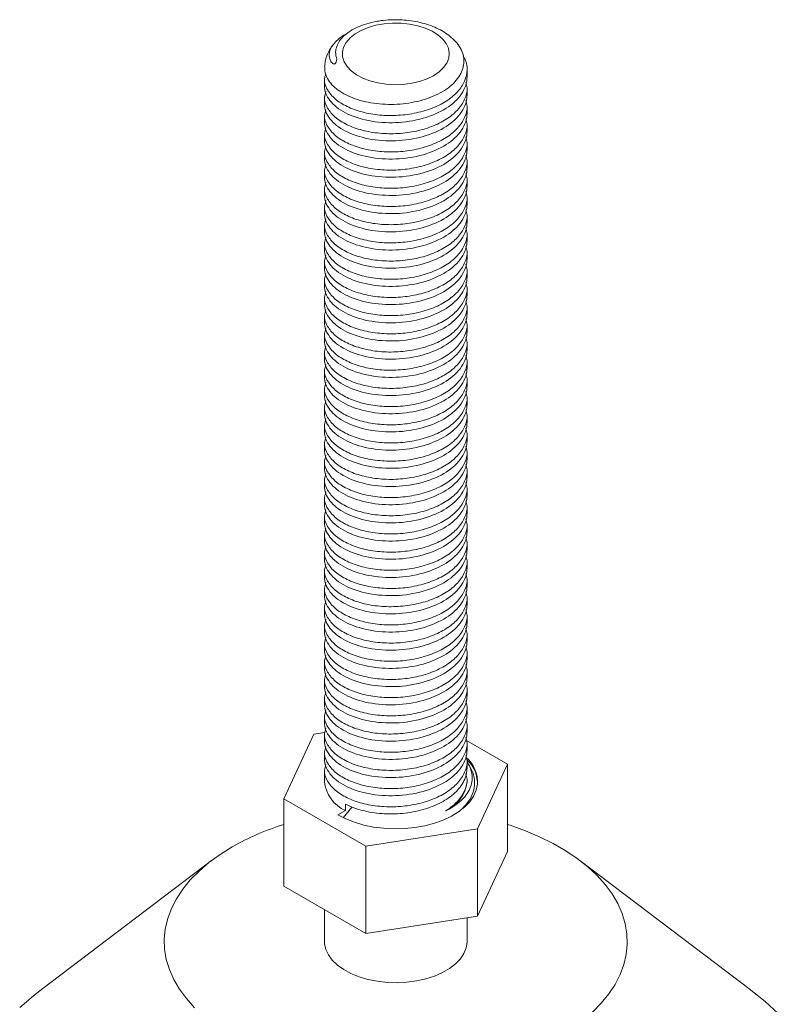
# Model space of a CAD drawing. Header units: millimetres. Extents: x 0 to 210, y 0 to 297.
# Tile 6 of 7: x 122 to 165, y 157 to 212. Entities that reach past the tile are written whole.
import ezdxf

# ---------------------------------------------------------------- set-up
doc = ezdxf.new("R2010")
doc.units = ezdxf.units.MM

msp = doc.modelspace()

# ---------------------------------------------------------------- linework, layer by layer
at = {"color": 7, "linetype": 'Continuous', "lineweight": 15}
for p, q in [((147.564, 209.191), (147.564, 209.593)), ((139.564, 209.082), (139.564, 208.68)), ((147.564, 208.17), (147.564, 208.572)), ((139.564, 208.062), (139.564, 207.66)), ((147.564, 207.149), (147.564, 207.551)), ((139.564, 207.041), (139.564, 206.639)), ((147.564, 206.129), (147.564, 206.531)), ((139.564, 206.02), (139.564, 205.618)), ((139.564, 205), (139.564, 204.598)), ((147.564, 205.108), (147.564, 205.51)), ((147.564, 204.087), (147.564, 204.489)), ((139.564, 203.979), (139.564, 203.577)), ((147.564, 203.067), (147.564, 203.468)), ((139.564, 202.958), (139.564, 202.556)), ((147.564, 202.046), (147.564, 202.448)), ((139.564, 201.937), (139.564, 201.536)), ((147.564, 201.025), (147.564, 201.427)), ((139.564, 200.917), (139.564, 200.515)), ((147.564, 200.005), (147.564, 200.406)), ((139.564, 199.896), (139.564, 199.494)), ((147.564, 198.984), (147.564, 199.386)), ((139.564, 198.875), (139.564, 198.474)), ((147.564, 197.963), (147.564, 198.365)), ((139.564, 197.855), (139.564, 197.453)), ((147.564, 196.943), (147.564, 197.344)), ((139.564, 196.834), (139.564, 196.432)), ((147.564, 195.922), (147.564, 196.324)), ((139.564, 195.813), (139.564, 195.412)), ((147.564, 194.901), (147.564, 195.303)), ((139.564, 194.793), (139.564, 194.391)), ((147.564, 193.881), (147.564, 194.282)), ((139.564, 193.772), (139.564, 193.37)), ((147.564, 192.86), (147.564, 193.262)), ((139.564, 192.751), (139.564, 192.35)), ((139.564, 191.731), (139.564, 191.329)), ((147.564, 191.839), (147.564, 192.241)), ((147.564, 190.819), (147.564, 191.22)), ((139.564, 190.71), (139.564, 190.308)), ((147.564, 189.798), (147.564, 190.2)), ((139.564, 189.689), (139.564, 189.288)), ((147.564, 188.777), (147.564, 189.179)), ((139.564, 188.669), (139.564, 188.267)), ((147.564, 187.757), (147.564, 188.158)), ((139.564, 187.648), (139.564, 187.246)), ((147.564, 186.736), (147.564, 187.138)), ((139.564, 186.627), (139.564, 186.226)), ((147.564, 185.715), (147.564, 186.117)), ((139.564, 185.607), (139.564, 185.205)), ((147.564, 184.695), (147.564, 185.096)), ((139.564, 184.586), (139.564, 184.184)), ((147.564, 183.674), (147.564, 184.076)), ((139.564, 183.565), (139.564, 183.164)), ((147.564, 182.653), (147.564, 183.055)), ((139.564, 182.545), (139.564, 182.143)), ((147.564, 181.633), (147.564, 182.034)), ((139.564, 181.524), (139.564, 181.122)), ((147.564, 180.612), (147.564, 181.014)), ((139.564, 180.503), (139.564, 180.102)), ((147.564, 179.591), (147.564, 179.993)), ((139.564, 179.483), (139.564, 179.081)), ((139.564, 178.462), (139.564, 178.06)), ((147.564, 178.571), (147.564, 178.972)), ((147.564, 177.55), (147.564, 177.952)), ((139.564, 177.441), (139.564, 177.039)), ((147.564, 176.529), (147.564, 176.931)), ((139.564, 176.421), (139.564, 176.019)), ((147.564, 175.508), (147.564, 175.91)), ((139.564, 175.4), (139.564, 174.998)), ((147.564, 174.488), (147.564, 174.89)), ((139.564, 174.379), (139.564, 173.977)), ((147.564, 173.467), (147.564, 173.869)), ((139.564, 173.359), (139.564, 172.957)), ((139.58, 172.405), (138.968, 172.31)), ((147.564, 172.446), (147.564, 172.848)), ((138.968, 172.31), (137.285, 168.686)), ((139.564, 172.338), (139.564, 171.936)), ((149.842, 170.628), (147.536, 171.959)), ((147.564, 171.426), (147.564, 171.828)), ((139.564, 171.317), (139.564, 170.915)), ((147.564, 170.405), (147.564, 170.807)), ((139.564, 170.297), (139.564, 169.657)), ((148.16, 167.003), (149.842, 170.628)), ((149.842, 165.729), (149.842, 170.628)), ((147.564, 169.657), (147.564, 169.786)), ((137.285, 168.686), (141.881, 166.032)), ((137.285, 168.686), (137.285, 163.786)), ((140.735, 168.024), (140.313, 167.78)), ((140.615, 167.621), (141.113, 168.241)), ((140.735, 168.39), (140.735, 168.024)), ((141.881, 166.032), (148.16, 167.003)), ((148.16, 162.104), (148.16, 167.003)), ((141.881, 166.032), (141.881, 161.133)), ((133.223, 165.223), (123.677, 157.989)), ((149.842, 165.729), (148.16, 162.104)), ((163.451, 157.989), (153.905, 165.223)), ((141.881, 161.133), (137.285, 163.786)), ((139.564, 162.471), (139.564, 160.675)), ((148.16, 162.104), (141.881, 161.133)), ((147.564, 160.675), (147.564, 162.012))]:
    msp.add_line(p, q, dxfattribs=at)
at = {"color": 7, "linetype": 'Continuous', "lineweight": 15, "flags": 128}
for points in [[(145.685, 209.259), (145.998, 209.471), (146.248, 209.71), (146.428, 209.968), (146.534, 210.24), (146.563, 210.519), (146.515, 210.796), (146.39, 211.065), (146.192, 211.319), (145.925, 211.552), (145.598, 211.757), (145.218, 211.929), (144.795, 212.063), (144.34, 212.157), (143.865, 212.207), (143.383, 212.212), (142.905, 212.173), (142.444, 212.09), (142.012, 211.966), (141.62, 211.803), (141.279, 211.606), (140.996, 211.38), (140.781, 211.13), (140.637, 210.864), (140.569, 210.588), (140.579, 210.31), (140.666, 210.035), (140.828, 209.773), (141.061, 209.529), (141.359, 209.309), (141.714, 209.12), (142.116, 208.967), (142.557, 208.852), (143.023, 208.78), (143.503, 208.752), (143.985, 208.769), (144.456, 208.83), (144.904, 208.934), (145.317, 209.079), (145.685, 209.259)], [(140.313, 167.78), (140.753, 167.557), (141.239, 167.367), (141.763, 167.215), (142.316, 167.103), (142.89, 167.032), (143.474, 167.003), (144.06, 167.018), (144.637, 167.076), (145.198, 167.176), (145.731, 167.316), (146.23, 167.495), (146.685, 167.708), (147.089, 167.953), (147.436, 168.226), (147.72, 168.523), (147.936, 168.837), (148.081, 169.165), (148.153, 169.501)], [(154.609, 156.717), (155.101, 157.217), (155.526, 157.737), (155.881, 158.274), (156.163, 158.825), (156.371, 159.387), (156.504, 159.957), (156.561, 160.531), (156.542, 161.106), (156.447, 161.678), (156.276, 162.244), (156.031, 162.802), (155.712, 163.346), (155.322, 163.875), (154.863, 164.386), (154.338, 164.874), (153.75, 165.338), (153.102, 165.774), (152.397, 166.181), (151.641, 166.555), (150.838, 166.895), (149.992, 167.198), (149.842, 167.246)], [(134.371, 165.981), (133.695, 165.56), (133.076, 165.109), (132.519, 164.633), (132.026, 164.133), (131.602, 163.613), (131.247, 163.076), (130.965, 162.524), (130.757, 161.962), (130.623, 161.392), (130.566, 160.818), (130.585, 160.244), (130.68, 159.671), (130.851, 159.105), (131.097, 158.548), (131.415, 158.003), (131.805, 157.474), (132.264, 156.964)], [(139.564, 160.675), (139.569, 160.554), (139.637, 160.234), (139.782, 159.923), (140, 159.626), (140.287, 159.35), (140.638, 159.1), (141.047, 158.88), (141.504, 158.695), (142.001, 158.549), (142.529, 158.444), (143.076, 158.383), (143.634, 158.366), (144.19, 158.394), (144.733, 158.466), (145.254, 158.582), (145.742, 158.738), (146.188, 158.932), (146.583, 159.16), (146.918, 159.417), (147.189, 159.699), (147.389, 160), (147.515, 160.314), (147.563, 160.634), (147.564, 160.675)], [(123.677, 157.989), (123.218, 157.629), (122.448, 156.97)], [(165.04, 156.631), (164.303, 157.303), (163.502, 157.95), (163.451, 157.989)]]:
    msp.add_lwpolyline(points, dxfattribs=at)
at = {"color": 7, "linetype": 'Continuous', "lineweight": 15}
for centre, radius, start, end in [((146.265, 169.596), 1.89, 357.1235, 49.0085), ((141.556, 169.85), 2.002, 185.5337, 245.7865), ((145.548, 169.862), 2.027, 293.5417, 354.1919), ((141.738, 152.999), 14.927, 107.3559, 119.5718)]:
    msp.add_arc(centre, radius, start, end, dxfattribs=at)
for points, knots in [([(142.557, 212.313), (142.54, 212.311), (142.322, 212.285), (141.943, 212.181), (141.44, 212.003), (141.011, 211.776), (140.657, 211.508), (140.398, 211.216), (140.237, 210.904), (140.16, 210.553), (140.219, 210.307), (140.252, 210.17)], [0, 0, 0, 0, 0.011076, 0.136204, 0.255129, 0.377511, 0.496076, 0.618356, 0.732614, 0.850207, 1, 1, 1, 1]), ([(146.505, 211.545), (146.488, 211.56), (146.357, 211.666), (146.069, 211.829), (145.642, 212.03), (145.175, 212.187), (144.683, 212.304), (144.173, 212.376), (143.654, 212.406), (143.135, 212.389), (142.767, 212.357), (142.58, 212.318), (142.558, 212.313)], [0, 0, 0, 0, 0.018604, 0.137341, 0.258442, 0.380187, 0.501584, 0.622473, 0.743012, 0.863506, 0.984279, 1, 1, 1, 1]), ([(140.252, 210.17), (140.243, 210.126), (140.232, 210.072), (140.207, 210), (140.192, 209.969), (140.173, 209.944), (140.157, 209.929), (140.137, 209.919), (140.115, 209.913), (140.074, 209.915), (139.981, 209.962), (139.883, 210.098), (139.821, 210.309), (139.831, 210.625), (139.987, 210.96), (140.301, 211.284), (140.559, 211.483), (140.754, 211.58), (140.809, 211.607)], [0, 0, 0, 0, 0.046935, 0.058628, 0.071325, 0.076677, 0.082088, 0.086823, 0.091962, 0.100712, 0.126481, 0.21637, 0.326763, 0.440289, 0.669069, 0.805473, 0.945474, 1, 1, 1, 1]), ([(140.117, 211.087), (140.038, 210.987), (139.883, 210.791), (139.712, 210.452), (139.597, 210.106), (139.578, 209.867), (139.57, 209.758)], [0, 0, 0, 0, 0.256614, 0.506392, 0.776455, 1, 1, 1, 1]), ([(139.572, 209.757), (139.573, 209.651), (139.576, 209.425), (139.718, 209.085), (139.962, 208.753), (140.313, 208.446), (140.751, 208.179), (141.273, 207.956), (141.853, 207.79), (142.485, 207.682), (143.138, 207.638), (143.809, 207.656), (144.463, 207.74), (145.094, 207.888), (145.672, 208.093), (146.193, 208.353), (146.631, 208.654), (146.982, 208.999), (147.23, 209.368), (147.373, 209.758), (147.406, 210.149), (147.329, 210.543), (147.142, 210.917), (146.871, 211.259), (146.624, 211.453), (146.505, 211.545)], [0, 0, 0, 0, 0.0395741, 0.0835609, 0.1288264, 0.1727621, 0.2179703, 0.2619365, 0.3071945, 0.3508863, 0.3958459, 0.4395307, 0.4844991, 0.5278856, 0.5725421, 0.6157386, 0.6601939, 0.7031883, 0.7474587, 0.7899827, 0.8337401, 0.8762485, 0.9200419, 0.9617151, 1, 1, 1, 1]), ([(139.63, 209.352), (139.601, 209.262), (139.515, 208.989), (139.665, 208.519), (140.057, 208.001), (140.704, 207.558), (141.54, 207.228), (142.517, 207.04), (143.564, 207.002), (144.611, 207.123), (145.587, 207.401), (146.425, 207.814), (147.067, 208.338), (147.475, 208.947), (147.594, 209.563), (147.539, 210.038), (147.39, 210.278), (147.35, 210.342)], [0, 0, 0, 0, 0.035509, 0.108239, 0.182237, 0.254966, 0.327696, 0.401694, 0.474423, 0.547153, 0.621151, 0.693881, 0.76661, 0.840608, 0.913338, 0.976737, 1, 1, 1, 1]), ([(139.639, 208.371), (139.606, 208.268), (139.514, 207.982), (139.663, 207.498), (140.058, 206.98), (140.704, 206.538), (141.54, 206.208), (142.517, 206.019), (143.564, 205.981), (144.611, 206.102), (145.587, 206.38), (146.424, 206.793), (147.07, 207.318), (147.463, 207.925), (147.612, 208.464), (147.526, 208.778), (147.498, 208.881)], [0, 0, 0, 0, 0.042703, 0.118943, 0.196514, 0.272754, 0.348994, 0.426565, 0.502805, 0.579046, 0.656616, 0.732856, 0.809097, 0.886667, 0.962908, 1, 1, 1, 1]), ([(147.564, 209.191), (147.564, 208.877), (147.462, 208.548), (147.056, 207.938), (146.753, 207.658), (146.031, 207.202), (145.585, 207.005), (144.604, 206.727), (144.074, 206.646), (143.054, 206.607), (142.523, 206.643), (141.543, 206.834), (141.096, 206.987), (140.375, 207.364), (140.071, 207.6), (139.665, 208.121), (139.564, 208.406), (139.564, 208.68)], [0, 0, 0, 0, 0.125, 0.125, 0.25, 0.25, 0.375, 0.375, 0.5, 0.5, 0.625, 0.625, 0.75, 0.75, 0.875, 0.875, 1, 1, 1, 1]), ([(139.639, 207.35), (139.606, 207.247), (139.514, 206.961), (139.663, 206.477), (140.058, 205.959), (140.704, 205.517), (141.54, 205.187), (142.517, 204.998), (143.564, 204.961), (144.611, 205.081), (145.587, 205.359), (146.424, 205.772), (147.07, 206.297), (147.463, 206.905), (147.612, 207.443), (147.526, 207.758), (147.498, 207.861)], [0, 0, 0, 0, 0.0427027, 0.1189431, 0.1965136, 0.272754, 0.3489943, 0.4265648, 0.5028052, 0.5790456, 0.6566161, 0.7328565, 0.8090968, 0.8866673, 0.9629077, 1, 1, 1, 1]), ([(147.564, 208.17), (147.564, 207.856), (147.462, 207.528), (147.056, 206.918), (146.753, 206.638), (146.031, 206.182), (145.585, 205.985), (144.604, 205.706), (144.074, 205.625), (143.054, 205.586), (142.523, 205.623), (141.543, 205.813), (141.096, 205.966), (140.375, 206.343), (140.071, 206.579), (139.665, 207.101), (139.564, 207.385), (139.564, 207.66)], [0, 0, 0, 0, 0.125, 0.125, 0.25, 0.25, 0.375, 0.375, 0.5, 0.5, 0.625, 0.625, 0.75, 0.75, 0.875, 0.875, 1, 1, 1, 1]), ([(139.639, 206.33), (139.606, 206.227), (139.514, 205.94), (139.663, 205.457), (140.058, 204.938), (140.704, 204.496), (141.54, 204.166), (142.517, 203.978), (143.564, 203.94), (144.611, 204.061), (145.587, 204.339), (146.424, 204.752), (147.07, 205.277), (147.463, 205.884), (147.612, 206.422), (147.526, 206.737), (147.498, 206.84)], [0, 0, 0, 0, 0.0427027, 0.1189431, 0.1965136, 0.272754, 0.3489943, 0.4265648, 0.5028052, 0.5790456, 0.6566161, 0.7328565, 0.8090968, 0.8866673, 0.9629077, 1, 1, 1, 1]), ([(147.564, 207.149), (147.564, 206.835), (147.462, 206.507), (147.056, 205.897), (146.753, 205.617), (146.031, 205.161), (145.585, 204.964), (144.604, 204.685), (144.074, 204.605), (143.054, 204.565), (142.523, 204.602), (141.543, 204.792), (141.096, 204.945), (140.375, 205.322), (140.071, 205.558), (139.665, 206.08), (139.564, 206.364), (139.564, 206.639)], [0, 0, 0, 0, 0.125, 0.125, 0.25, 0.25, 0.375, 0.375, 0.5, 0.5, 0.625, 0.625, 0.75, 0.75, 0.875, 0.875, 1, 1, 1, 1]), ([(147.564, 206.129), (147.564, 205.815), (147.462, 205.486), (147.056, 204.876), (146.753, 204.596), (146.031, 204.14), (145.585, 203.943), (144.604, 203.665), (144.074, 203.584), (143.054, 203.545), (142.523, 203.581), (141.543, 203.771), (141.096, 203.925), (140.375, 204.302), (140.071, 204.538), (139.665, 205.059), (139.564, 205.344), (139.564, 205.618)], [0, 0, 0, 0, 0.125, 0.125, 0.25, 0.25, 0.375, 0.375, 0.5, 0.5, 0.625, 0.625, 0.75, 0.75, 0.875, 0.875, 1, 1, 1, 1]), ([(139.639, 205.309), (139.606, 205.206), (139.514, 204.92), (139.663, 204.436), (140.058, 203.918), (140.704, 203.476), (141.54, 203.146), (142.517, 202.957), (143.564, 202.919), (144.611, 203.04), (145.587, 203.318), (146.424, 203.731), (147.07, 204.256), (147.463, 204.863), (147.612, 205.402), (147.526, 205.716), (147.498, 205.819)], [0, 0, 0, 0, 0.042703, 0.118943, 0.196514, 0.272754, 0.348994, 0.426565, 0.502805, 0.579046, 0.656616, 0.732856, 0.809097, 0.886667, 0.962908, 1, 1, 1, 1]), ([(147.564, 205.108), (147.564, 204.794), (147.462, 204.466), (147.056, 203.856), (146.753, 203.576), (146.031, 203.12), (145.585, 202.923), (144.604, 202.644), (144.074, 202.563), (143.054, 202.524), (142.523, 202.561), (141.543, 202.751), (141.096, 202.904), (140.375, 203.281), (140.071, 203.517), (139.665, 204.039), (139.564, 204.323), (139.564, 204.598)], [0, 0, 0, 0, 0.125, 0.125, 0.25, 0.25, 0.375, 0.375, 0.5, 0.5, 0.625, 0.625, 0.75, 0.75, 0.875, 0.875, 1, 1, 1, 1]), ([(139.639, 204.288), (139.606, 204.185), (139.514, 203.899), (139.663, 203.415), (140.058, 202.897), (140.704, 202.455), (141.54, 202.125), (142.517, 201.936), (143.564, 201.899), (144.611, 202.019), (145.587, 202.297), (146.424, 202.71), (147.07, 203.235), (147.463, 203.842), (147.612, 204.381), (147.526, 204.696), (147.498, 204.799)], [0, 0, 0, 0, 0.042703, 0.118943, 0.196514, 0.272754, 0.348994, 0.426565, 0.502805, 0.579046, 0.656616, 0.732856, 0.809097, 0.886667, 0.962908, 1, 1, 1, 1]), ([(147.564, 204.087), (147.564, 203.773), (147.462, 203.445), (147.056, 202.835), (146.753, 202.555), (146.031, 202.099), (145.585, 201.902), (144.604, 201.623), (144.074, 201.543), (143.054, 201.503), (142.523, 201.54), (141.543, 201.73), (141.096, 201.883), (140.375, 202.26), (140.071, 202.496), (139.665, 203.018), (139.564, 203.302), (139.564, 203.577)], [0, 0, 0, 0, 0.125, 0.125, 0.25, 0.25, 0.375, 0.375, 0.5, 0.5, 0.625, 0.625, 0.75, 0.75, 0.875, 0.875, 1, 1, 1, 1]), ([(139.639, 203.268), (139.606, 203.165), (139.514, 202.878), (139.663, 202.394), (140.058, 201.876), (140.704, 201.434), (141.54, 201.104), (142.517, 200.916), (143.564, 200.878), (144.611, 200.999), (145.587, 201.277), (146.424, 201.69), (147.07, 202.215), (147.463, 202.822), (147.612, 203.36), (147.526, 203.675), (147.498, 203.778)], [0, 0, 0, 0, 0.0427027, 0.1189431, 0.1965136, 0.272754, 0.3489943, 0.4265648, 0.5028052, 0.5790456, 0.6566161, 0.7328565, 0.8090968, 0.8866673, 0.9629077, 1, 1, 1, 1]), ([(139.639, 202.247), (139.606, 202.144), (139.514, 201.857), (139.663, 201.374), (140.058, 200.856), (140.704, 200.414), (141.54, 200.084), (142.517, 199.895), (143.564, 199.857), (144.611, 199.978), (145.587, 200.256), (146.424, 200.669), (147.07, 201.194), (147.463, 201.801), (147.612, 202.34), (147.526, 202.654), (147.498, 202.757)], [0, 0, 0, 0, 0.042703, 0.118943, 0.196514, 0.272754, 0.348994, 0.426565, 0.502805, 0.579046, 0.656616, 0.732856, 0.809097, 0.886667, 0.962908, 1, 1, 1, 1]), ([(147.564, 203.067), (147.564, 202.753), (147.462, 202.424), (147.056, 201.814), (146.753, 201.534), (146.031, 201.078), (145.585, 200.881), (144.604, 200.603), (144.074, 200.522), (143.054, 200.483), (142.523, 200.519), (141.543, 200.709), (141.096, 200.863), (140.375, 201.24), (140.071, 201.476), (139.665, 201.997), (139.564, 202.281), (139.564, 202.556)], [0, 0, 0, 0, 0.125, 0.125, 0.25, 0.25, 0.375, 0.375, 0.5, 0.5, 0.625, 0.625, 0.75, 0.75, 0.875, 0.875, 1, 1, 1, 1]), ([(139.639, 201.226), (139.606, 201.123), (139.514, 200.837), (139.663, 200.353), (140.058, 199.835), (140.704, 199.393), (141.54, 199.063), (142.517, 198.874), (143.564, 198.837), (144.611, 198.957), (145.587, 199.235), (146.424, 199.648), (147.07, 200.173), (147.463, 200.78), (147.612, 201.319), (147.526, 201.634), (147.498, 201.737)], [0, 0, 0, 0, 0.042703, 0.118943, 0.196514, 0.272754, 0.348994, 0.426565, 0.502805, 0.579046, 0.656616, 0.732856, 0.809097, 0.886667, 0.962908, 1, 1, 1, 1]), ([(147.564, 202.046), (147.564, 201.732), (147.462, 201.404), (147.056, 200.794), (146.753, 200.514), (146.031, 200.058), (145.585, 199.861), (144.604, 199.582), (144.074, 199.501), (143.054, 199.462), (142.523, 199.499), (141.543, 199.689), (141.096, 199.842), (140.375, 200.219), (140.071, 200.455), (139.665, 200.977), (139.564, 201.261), (139.564, 201.536)], [0, 0, 0, 0, 0.125, 0.125, 0.25, 0.25, 0.375, 0.375, 0.5, 0.5, 0.625, 0.625, 0.75, 0.75, 0.875, 0.875, 1, 1, 1, 1]), ([(139.639, 200.206), (139.606, 200.103), (139.514, 199.816), (139.663, 199.332), (140.058, 198.814), (140.704, 198.372), (141.54, 198.042), (142.517, 197.854), (143.564, 197.816), (144.611, 197.937), (145.587, 198.214), (146.424, 198.627), (147.07, 199.153), (147.463, 199.76), (147.612, 200.298), (147.526, 200.613), (147.498, 200.716)], [0, 0, 0, 0, 0.042703, 0.118943, 0.196514, 0.272754, 0.348994, 0.426565, 0.502805, 0.579046, 0.656616, 0.732856, 0.809097, 0.886667, 0.962908, 1, 1, 1, 1]), ([(147.564, 201.025), (147.564, 200.711), (147.462, 200.383), (147.056, 199.773), (146.753, 199.493), (146.031, 199.037), (145.585, 198.84), (144.604, 198.561), (144.074, 198.481), (143.054, 198.441), (142.523, 198.478), (141.543, 198.668), (141.096, 198.821), (140.375, 199.198), (140.071, 199.434), (139.665, 199.956), (139.564, 200.24), (139.564, 200.515)], [0, 0, 0, 0, 0.125, 0.125, 0.25, 0.25, 0.375, 0.375, 0.5, 0.5, 0.625, 0.625, 0.75, 0.75, 0.875, 0.875, 1, 1, 1, 1]), ([(147.564, 200.005), (147.564, 199.69), (147.462, 199.362), (147.056, 198.752), (146.753, 198.472), (146.031, 198.016), (145.585, 197.819), (144.604, 197.541), (144.074, 197.46), (143.054, 197.421), (142.523, 197.457), (141.543, 197.647), (141.096, 197.8), (140.375, 198.178), (140.071, 198.414), (139.665, 198.935), (139.564, 199.219), (139.564, 199.494)], [0, 0, 0, 0, 0.125, 0.125, 0.25, 0.25, 0.375, 0.375, 0.5, 0.5, 0.625, 0.625, 0.75, 0.75, 0.875, 0.875, 1, 1, 1, 1]), ([(139.639, 199.185), (139.606, 199.082), (139.514, 198.795), (139.663, 198.312), (140.058, 197.794), (140.704, 197.352), (141.54, 197.022), (142.517, 196.833), (143.564, 196.795), (144.611, 196.916), (145.587, 197.194), (146.424, 197.607), (147.07, 198.132), (147.463, 198.739), (147.612, 199.278), (147.526, 199.592), (147.498, 199.695)], [0, 0, 0, 0, 0.0427027, 0.1189431, 0.1965136, 0.272754, 0.3489943, 0.4265648, 0.5028052, 0.5790456, 0.6566161, 0.7328565, 0.8090968, 0.8866673, 0.9629077, 1, 1, 1, 1]), ([(147.564, 198.984), (147.564, 198.67), (147.462, 198.342), (147.056, 197.732), (146.753, 197.452), (146.031, 196.996), (145.585, 196.799), (144.604, 196.52), (144.074, 196.439), (143.054, 196.4), (142.523, 196.437), (141.543, 196.627), (141.096, 196.78), (140.375, 197.157), (140.071, 197.393), (139.665, 197.915), (139.564, 198.199), (139.564, 198.474)], [0, 0, 0, 0, 0.125, 0.125, 0.25, 0.25, 0.375, 0.375, 0.5, 0.5, 0.625, 0.625, 0.75, 0.75, 0.875, 0.875, 1, 1, 1, 1]), ([(139.639, 198.164), (139.606, 198.061), (139.514, 197.775), (139.663, 197.291), (140.058, 196.773), (140.704, 196.331), (141.54, 196.001), (142.517, 195.812), (143.564, 195.775), (144.611, 195.895), (145.587, 196.173), (146.424, 196.586), (147.07, 197.111), (147.463, 197.718), (147.612, 198.257), (147.526, 198.572), (147.498, 198.675)], [0, 0, 0, 0, 0.042703, 0.118943, 0.196514, 0.272754, 0.348994, 0.426565, 0.502805, 0.579046, 0.656616, 0.732856, 0.809097, 0.886667, 0.962908, 1, 1, 1, 1]), ([(147.564, 197.963), (147.564, 197.649), (147.462, 197.321), (147.056, 196.711), (146.753, 196.431), (146.031, 195.975), (145.585, 195.778), (144.604, 195.499), (144.074, 195.419), (143.054, 195.379), (142.523, 195.416), (141.543, 195.606), (141.096, 195.759), (140.375, 196.136), (140.071, 196.372), (139.665, 196.894), (139.564, 197.178), (139.564, 197.453)], [0, 0, 0, 0, 0.125, 0.125, 0.25, 0.25, 0.375, 0.375, 0.5, 0.5, 0.625, 0.625, 0.75, 0.75, 0.875, 0.875, 1, 1, 1, 1]), ([(139.639, 197.144), (139.606, 197.041), (139.514, 196.754), (139.663, 196.27), (140.058, 195.752), (140.704, 195.31), (141.54, 194.98), (142.517, 194.791), (143.564, 194.754), (144.611, 194.875), (145.587, 195.152), (146.424, 195.565), (147.07, 196.091), (147.463, 196.698), (147.612, 197.236), (147.526, 197.551), (147.498, 197.654)], [0, 0, 0, 0, 0.042703, 0.118943, 0.196514, 0.272754, 0.348994, 0.426565, 0.502805, 0.579046, 0.656616, 0.732856, 0.809097, 0.886667, 0.962908, 1, 1, 1, 1]), ([(147.564, 196.943), (147.564, 196.628), (147.462, 196.3), (147.056, 195.69), (146.753, 195.41), (146.031, 194.954), (145.585, 194.757), (144.604, 194.479), (144.074, 194.398), (143.054, 194.359), (142.523, 194.395), (141.543, 194.585), (141.096, 194.738), (140.375, 195.116), (140.071, 195.352), (139.665, 195.873), (139.564, 196.157), (139.564, 196.432)], [0, 0, 0, 0, 0.125, 0.125, 0.25, 0.25, 0.375, 0.375, 0.5, 0.5, 0.625, 0.625, 0.75, 0.75, 0.875, 0.875, 1, 1, 1, 1]), ([(139.639, 196.123), (139.606, 196.02), (139.514, 195.733), (139.663, 195.25), (140.058, 194.732), (140.704, 194.29), (141.54, 193.96), (142.517, 193.771), (143.564, 193.733), (144.611, 193.854), (145.587, 194.132), (146.424, 194.545), (147.07, 195.07), (147.463, 195.677), (147.612, 196.216), (147.526, 196.53), (147.498, 196.633)], [0, 0, 0, 0, 0.042703, 0.118943, 0.196514, 0.272754, 0.348994, 0.426565, 0.502805, 0.579046, 0.656616, 0.732856, 0.809097, 0.886667, 0.962908, 1, 1, 1, 1]), ([(139.639, 195.102), (139.606, 194.999), (139.514, 194.713), (139.663, 194.229), (140.058, 193.711), (140.704, 193.269), (141.54, 192.939), (142.517, 192.75), (143.564, 192.713), (144.611, 192.833), (145.587, 193.111), (146.424, 193.524), (147.07, 194.049), (147.463, 194.656), (147.612, 195.195), (147.526, 195.51), (147.498, 195.613)], [0, 0, 0, 0, 0.0427027, 0.1189431, 0.1965136, 0.272754, 0.3489943, 0.4265648, 0.5028052, 0.5790456, 0.6566161, 0.7328565, 0.8090968, 0.8866673, 0.9629077, 1, 1, 1, 1]), ([(147.564, 195.922), (147.564, 195.608), (147.462, 195.28), (147.056, 194.67), (146.753, 194.39), (146.031, 193.934), (145.585, 193.737), (144.604, 193.458), (144.074, 193.377), (143.054, 193.338), (142.523, 193.375), (141.543, 193.565), (141.096, 193.718), (140.375, 194.095), (140.071, 194.331), (139.665, 194.853), (139.564, 195.137), (139.564, 195.412)], [0, 0, 0, 0, 0.125, 0.125, 0.25, 0.25, 0.375, 0.375, 0.5, 0.5, 0.625, 0.625, 0.75, 0.75, 0.875, 0.875, 1, 1, 1, 1]), ([(139.639, 194.082), (139.606, 193.979), (139.514, 193.692), (139.663, 193.208), (140.058, 192.69), (140.704, 192.248), (141.54, 191.918), (142.517, 191.729), (143.564, 191.692), (144.611, 191.813), (145.587, 192.09), (146.424, 192.503), (147.07, 193.029), (147.463, 193.636), (147.612, 194.174), (147.526, 194.489), (147.498, 194.592)], [0, 0, 0, 0, 0.042703, 0.118943, 0.196514, 0.272754, 0.348994, 0.426565, 0.502805, 0.579046, 0.656616, 0.732856, 0.809097, 0.886667, 0.962908, 1, 1, 1, 1]), ([(147.564, 194.901), (147.564, 194.587), (147.462, 194.259), (147.056, 193.649), (146.753, 193.369), (146.031, 192.913), (145.585, 192.716), (144.604, 192.437), (144.074, 192.357), (143.054, 192.317), (142.523, 192.354), (141.543, 192.544), (141.096, 192.697), (140.375, 193.074), (140.071, 193.31), (139.665, 193.832), (139.564, 194.116), (139.564, 194.391)], [0, 0, 0, 0, 0.125, 0.125, 0.25, 0.25, 0.375, 0.375, 0.5, 0.5, 0.625, 0.625, 0.75, 0.75, 0.875, 0.875, 1, 1, 1, 1]), ([(139.639, 193.061), (139.606, 192.958), (139.514, 192.671), (139.663, 192.188), (140.058, 191.67), (140.704, 191.228), (141.54, 190.898), (142.517, 190.709), (143.564, 190.671), (144.611, 190.792), (145.587, 191.07), (146.424, 191.483), (147.07, 192.008), (147.463, 192.615), (147.612, 193.154), (147.526, 193.468), (147.498, 193.571)], [0, 0, 0, 0, 0.042703, 0.118943, 0.196514, 0.272754, 0.348994, 0.426565, 0.502805, 0.579046, 0.656616, 0.732856, 0.809097, 0.886667, 0.962908, 1, 1, 1, 1]), ([(147.564, 193.881), (147.564, 193.566), (147.462, 193.238), (147.056, 192.628), (146.753, 192.348), (146.031, 191.892), (145.585, 191.695), (144.604, 191.417), (144.074, 191.336), (143.054, 191.297), (142.523, 191.333), (141.543, 191.523), (141.096, 191.676), (140.375, 192.054), (140.071, 192.29), (139.665, 192.811), (139.564, 193.095), (139.564, 193.37)], [0, 0, 0, 0, 0.125, 0.125, 0.25, 0.25, 0.375, 0.375, 0.5, 0.5, 0.625, 0.625, 0.75, 0.75, 0.875, 0.875, 1, 1, 1, 1]), ([(147.564, 192.86), (147.564, 192.546), (147.462, 192.218), (147.056, 191.607), (146.753, 191.327), (146.031, 190.872), (145.585, 190.674), (144.604, 190.396), (144.074, 190.315), (143.054, 190.276), (142.523, 190.313), (141.543, 190.503), (141.096, 190.656), (140.375, 191.033), (140.071, 191.269), (139.665, 191.791), (139.564, 192.075), (139.564, 192.35)], [0, 0, 0, 0, 0.125, 0.125, 0.25, 0.25, 0.375, 0.375, 0.5, 0.5, 0.625, 0.625, 0.75, 0.75, 0.875, 0.875, 1, 1, 1, 1]), ([(139.639, 192.04), (139.606, 191.937), (139.514, 191.651), (139.663, 191.167), (140.058, 190.649), (140.704, 190.207), (141.54, 189.877), (142.517, 189.688), (143.564, 189.651), (144.611, 189.771), (145.587, 190.049), (146.424, 190.462), (147.07, 190.987), (147.463, 191.594), (147.612, 192.133), (147.526, 192.448), (147.498, 192.551)], [0, 0, 0, 0, 0.042703, 0.118943, 0.196514, 0.272754, 0.348994, 0.426565, 0.502805, 0.579046, 0.656616, 0.732856, 0.809097, 0.886667, 0.962908, 1, 1, 1, 1]), ([(147.564, 191.839), (147.564, 191.525), (147.462, 191.197), (147.056, 190.587), (146.753, 190.307), (146.031, 189.851), (145.585, 189.654), (144.604, 189.375), (144.074, 189.295), (143.054, 189.255), (142.523, 189.292), (141.543, 189.482), (141.096, 189.635), (140.375, 190.012), (140.071, 190.248), (139.665, 190.77), (139.564, 191.054), (139.564, 191.329)], [0, 0, 0, 0, 0.125, 0.125, 0.25, 0.25, 0.375, 0.375, 0.5, 0.5, 0.625, 0.625, 0.75, 0.75, 0.875, 0.875, 1, 1, 1, 1]), ([(139.639, 191.019), (139.606, 190.917), (139.514, 190.63), (139.663, 190.146), (140.058, 189.628), (140.704, 189.186), (141.54, 188.856), (142.517, 188.667), (143.564, 188.63), (144.611, 188.75), (145.587, 189.028), (146.424, 189.441), (147.07, 189.967), (147.463, 190.574), (147.612, 191.112), (147.526, 191.427), (147.498, 191.53)], [0, 0, 0, 0, 0.042703, 0.118943, 0.196514, 0.272754, 0.348994, 0.426565, 0.502805, 0.579046, 0.656616, 0.732856, 0.809097, 0.886667, 0.962908, 1, 1, 1, 1]), ([(147.564, 190.819), (147.564, 190.504), (147.462, 190.176), (147.056, 189.566), (146.753, 189.286), (146.031, 188.83), (145.585, 188.633), (144.604, 188.355), (144.074, 188.274), (143.054, 188.235), (142.523, 188.271), (141.543, 188.461), (141.096, 188.614), (140.375, 188.992), (140.071, 189.228), (139.665, 189.749), (139.564, 190.033), (139.564, 190.308)], [0, 0, 0, 0, 0.125, 0.125, 0.25, 0.25, 0.375, 0.375, 0.5, 0.5, 0.625, 0.625, 0.75, 0.75, 0.875, 0.875, 1, 1, 1, 1]), ([(139.639, 189.999), (139.606, 189.896), (139.514, 189.609), (139.663, 189.126), (140.058, 188.608), (140.704, 188.166), (141.54, 187.836), (142.517, 187.647), (143.564, 187.609), (144.611, 187.73), (145.587, 188.008), (146.424, 188.421), (147.07, 188.946), (147.463, 189.553), (147.612, 190.092), (147.526, 190.406), (147.498, 190.509)], [0, 0, 0, 0, 0.0427027, 0.1189431, 0.1965136, 0.272754, 0.3489943, 0.4265648, 0.5028052, 0.5790456, 0.6566161, 0.7328565, 0.8090968, 0.8866673, 0.9629077, 1, 1, 1, 1]), ([(147.564, 189.798), (147.564, 189.484), (147.462, 189.155), (147.056, 188.545), (146.753, 188.265), (146.031, 187.81), (145.585, 187.612), (144.604, 187.334), (144.074, 187.253), (143.054, 187.214), (142.523, 187.251), (141.543, 187.441), (141.096, 187.594), (140.375, 187.971), (140.071, 188.207), (139.665, 188.729), (139.564, 189.013), (139.564, 189.288)], [0, 0, 0, 0, 0.125, 0.125, 0.25, 0.25, 0.375, 0.375, 0.5, 0.5, 0.625, 0.625, 0.75, 0.75, 0.875, 0.875, 1, 1, 1, 1]), ([(139.639, 188.978), (139.606, 188.875), (139.514, 188.589), (139.663, 188.105), (140.058, 187.587), (140.704, 187.145), (141.54, 186.815), (142.517, 186.626), (143.564, 186.588), (144.611, 186.709), (145.587, 186.987), (146.424, 187.4), (147.07, 187.925), (147.463, 188.532), (147.612, 189.071), (147.526, 189.386), (147.498, 189.488)], [0, 0, 0, 0, 0.042703, 0.118943, 0.196514, 0.272754, 0.348994, 0.426565, 0.502805, 0.579046, 0.656616, 0.732856, 0.809097, 0.886667, 0.962908, 1, 1, 1, 1]), ([(139.639, 187.957), (139.606, 187.855), (139.514, 187.568), (139.663, 187.084), (140.058, 186.566), (140.704, 186.124), (141.54, 185.794), (142.517, 185.605), (143.564, 185.568), (144.611, 185.688), (145.587, 185.966), (146.424, 186.379), (147.07, 186.905), (147.463, 187.512), (147.612, 188.05), (147.526, 188.365), (147.498, 188.468)], [0, 0, 0, 0, 0.042703, 0.118943, 0.196514, 0.272754, 0.348994, 0.426565, 0.502805, 0.579046, 0.656616, 0.732856, 0.809097, 0.886667, 0.962908, 1, 1, 1, 1]), ([(147.564, 188.777), (147.564, 188.463), (147.462, 188.135), (147.056, 187.525), (146.753, 187.245), (146.031, 186.789), (145.585, 186.592), (144.604, 186.313), (144.074, 186.233), (143.054, 186.193), (142.523, 186.23), (141.543, 186.42), (141.096, 186.573), (140.375, 186.95), (140.071, 187.186), (139.665, 187.708), (139.564, 187.992), (139.564, 188.267)], [0, 0, 0, 0, 0.125, 0.125, 0.25, 0.25, 0.375, 0.375, 0.5, 0.5, 0.625, 0.625, 0.75, 0.75, 0.875, 0.875, 1, 1, 1, 1]), ([(139.639, 186.937), (139.606, 186.834), (139.514, 186.547), (139.663, 186.064), (140.058, 185.546), (140.704, 185.104), (141.54, 184.774), (142.517, 184.585), (143.564, 184.547), (144.611, 184.668), (145.587, 184.946), (146.424, 185.359), (147.07, 185.884), (147.463, 186.491), (147.612, 187.03), (147.526, 187.344), (147.498, 187.447)], [0, 0, 0, 0, 0.042703, 0.118943, 0.196514, 0.272754, 0.348994, 0.426565, 0.502805, 0.579046, 0.656616, 0.732856, 0.809097, 0.886667, 0.962908, 1, 1, 1, 1]), ([(147.564, 187.757), (147.564, 187.442), (147.462, 187.114), (147.056, 186.504), (146.753, 186.224), (146.031, 185.768), (145.585, 185.571), (144.604, 185.293), (144.074, 185.212), (143.054, 185.173), (142.523, 185.209), (141.543, 185.399), (141.096, 185.552), (140.375, 185.93), (140.071, 186.166), (139.665, 186.687), (139.564, 186.971), (139.564, 187.246)], [0, 0, 0, 0, 0.125, 0.125, 0.25, 0.25, 0.375, 0.375, 0.5, 0.5, 0.625, 0.625, 0.75, 0.75, 0.875, 0.875, 1, 1, 1, 1]), ([(147.564, 186.736), (147.564, 186.422), (147.462, 186.093), (147.056, 185.483), (146.753, 185.203), (146.031, 184.748), (145.585, 184.55), (144.604, 184.272), (144.074, 184.191), (143.054, 184.152), (142.523, 184.188), (141.543, 184.379), (141.096, 184.532), (140.375, 184.909), (140.071, 185.145), (139.665, 185.666), (139.564, 185.951), (139.564, 186.226)], [0, 0, 0, 0, 0.125, 0.125, 0.25, 0.25, 0.375, 0.375, 0.5, 0.5, 0.625, 0.625, 0.75, 0.75, 0.875, 0.875, 1, 1, 1, 1]), ([(139.639, 185.916), (139.606, 185.813), (139.514, 185.527), (139.663, 185.043), (140.058, 184.525), (140.704, 184.083), (141.54, 183.753), (142.517, 183.564), (143.564, 183.526), (144.611, 183.647), (145.587, 183.925), (146.424, 184.338), (147.07, 184.863), (147.463, 185.47), (147.612, 186.009), (147.526, 186.323), (147.498, 186.426)], [0, 0, 0, 0, 0.042703, 0.118943, 0.196514, 0.272754, 0.348994, 0.426565, 0.502805, 0.579046, 0.656616, 0.732856, 0.809097, 0.886667, 0.962908, 1, 1, 1, 1]), ([(147.564, 185.715), (147.564, 185.401), (147.462, 185.073), (147.056, 184.463), (146.753, 184.183), (146.031, 183.727), (145.585, 183.53), (144.604, 183.251), (144.074, 183.171), (143.054, 183.131), (142.523, 183.168), (141.543, 183.358), (141.096, 183.511), (140.375, 183.888), (140.071, 184.124), (139.665, 184.646), (139.564, 184.93), (139.564, 185.205)], [0, 0, 0, 0, 0.125, 0.125, 0.25, 0.25, 0.375, 0.375, 0.5, 0.5, 0.625, 0.625, 0.75, 0.75, 0.875, 0.875, 1, 1, 1, 1]), ([(139.639, 184.895), (139.606, 184.793), (139.514, 184.506), (139.663, 184.022), (140.058, 183.504), (140.704, 183.062), (141.54, 182.732), (142.517, 182.543), (143.564, 182.506), (144.611, 182.626), (145.587, 182.904), (146.424, 183.317), (147.07, 183.842), (147.463, 184.45), (147.612, 184.988), (147.526, 185.303), (147.498, 185.406)], [0, 0, 0, 0, 0.042703, 0.118943, 0.196514, 0.272754, 0.348994, 0.426565, 0.502805, 0.579046, 0.656616, 0.732856, 0.809097, 0.886667, 0.962908, 1, 1, 1, 1]), ([(147.564, 184.695), (147.564, 184.38), (147.462, 184.052), (147.056, 183.442), (146.753, 183.162), (146.031, 182.706), (145.585, 182.509), (144.604, 182.231), (144.074, 182.15), (143.054, 182.111), (142.523, 182.147), (141.543, 182.337), (141.096, 182.49), (140.375, 182.868), (140.071, 183.104), (139.665, 183.625), (139.564, 183.909), (139.564, 184.184)], [0, 0, 0, 0, 0.125, 0.125, 0.25, 0.25, 0.375, 0.375, 0.5, 0.5, 0.625, 0.625, 0.75, 0.75, 0.875, 0.875, 1, 1, 1, 1]), ([(139.639, 183.875), (139.606, 183.772), (139.514, 183.485), (139.663, 183.002), (140.058, 182.484), (140.704, 182.041), (141.54, 181.712), (142.517, 181.523), (143.564, 181.485), (144.611, 181.606), (145.587, 181.884), (146.424, 182.297), (147.07, 182.822), (147.463, 183.429), (147.612, 183.968), (147.526, 184.282), (147.498, 184.385)], [0, 0, 0, 0, 0.042703, 0.118943, 0.196514, 0.272754, 0.348994, 0.426565, 0.502805, 0.579046, 0.656616, 0.732856, 0.809097, 0.886667, 0.962908, 1, 1, 1, 1]), ([(147.564, 183.674), (147.564, 183.36), (147.462, 183.031), (147.056, 182.421), (146.753, 182.141), (146.031, 181.686), (145.585, 181.488), (144.604, 181.21), (144.074, 181.129), (143.054, 181.09), (142.523, 181.126), (141.543, 181.317), (141.096, 181.47), (140.375, 181.847), (140.071, 182.083), (139.665, 182.604), (139.564, 182.889), (139.564, 183.164)], [0, 0, 0, 0, 0.125, 0.125, 0.25, 0.25, 0.375, 0.375, 0.5, 0.5, 0.625, 0.625, 0.75, 0.75, 0.875, 0.875, 1, 1, 1, 1]), ([(139.639, 182.854), (139.606, 182.751), (139.514, 182.465), (139.663, 181.981), (140.058, 181.463), (140.704, 181.021), (141.54, 180.691), (142.517, 180.502), (143.564, 180.464), (144.611, 180.585), (145.587, 180.863), (146.424, 181.276), (147.07, 181.801), (147.463, 182.408), (147.612, 182.947), (147.526, 183.261), (147.498, 183.364)], [0, 0, 0, 0, 0.0427027, 0.1189431, 0.1965136, 0.272754, 0.3489943, 0.4265648, 0.5028052, 0.5790456, 0.6566161, 0.7328565, 0.8090968, 0.8866673, 0.9629077, 1, 1, 1, 1]), ([(139.639, 181.833), (139.606, 181.731), (139.514, 181.444), (139.663, 180.96), (140.058, 180.442), (140.704, 180), (141.54, 179.67), (142.517, 179.481), (143.564, 179.444), (144.611, 179.564), (145.587, 179.842), (146.424, 180.255), (147.07, 180.78), (147.463, 181.388), (147.612, 181.926), (147.526, 182.241), (147.498, 182.344)], [0, 0, 0, 0, 0.042703, 0.118943, 0.196514, 0.272754, 0.348994, 0.426565, 0.502805, 0.579046, 0.656616, 0.732856, 0.809097, 0.886667, 0.962908, 1, 1, 1, 1]), ([(147.564, 182.653), (147.564, 182.339), (147.462, 182.011), (147.056, 181.401), (146.753, 181.121), (146.031, 180.665), (145.585, 180.468), (144.604, 180.189), (144.074, 180.109), (143.054, 180.069), (142.523, 180.106), (141.543, 180.296), (141.096, 180.449), (140.375, 180.826), (140.071, 181.062), (139.665, 181.584), (139.564, 181.868), (139.564, 182.143)], [0, 0, 0, 0, 0.125, 0.125, 0.25, 0.25, 0.375, 0.375, 0.5, 0.5, 0.625, 0.625, 0.75, 0.75, 0.875, 0.875, 1, 1, 1, 1]), ([(139.639, 180.813), (139.606, 180.71), (139.514, 180.423), (139.663, 179.94), (140.058, 179.422), (140.704, 178.979), (141.54, 178.65), (142.517, 178.461), (143.564, 178.423), (144.611, 178.544), (145.587, 178.822), (146.424, 179.235), (147.07, 179.76), (147.463, 180.367), (147.612, 180.905), (147.526, 181.22), (147.498, 181.323)], [0, 0, 0, 0, 0.042703, 0.118943, 0.196514, 0.272754, 0.348994, 0.426565, 0.502805, 0.579046, 0.656616, 0.732856, 0.809097, 0.886667, 0.962908, 1, 1, 1, 1]), ([(147.564, 181.633), (147.564, 181.318), (147.462, 180.99), (147.056, 180.38), (146.753, 180.1), (146.031, 179.644), (145.585, 179.447), (144.604, 179.168), (144.074, 179.088), (143.054, 179.049), (142.523, 179.085), (141.543, 179.275), (141.096, 179.428), (140.375, 179.806), (140.071, 180.042), (139.665, 180.563), (139.564, 180.847), (139.564, 181.122)], [0, 0, 0, 0, 0.125, 0.125, 0.25, 0.25, 0.375, 0.375, 0.5, 0.5, 0.625, 0.625, 0.75, 0.75, 0.875, 0.875, 1, 1, 1, 1]), ([(139.639, 179.792), (139.606, 179.689), (139.514, 179.403), (139.663, 178.919), (140.058, 178.401), (140.704, 177.959), (141.54, 177.629), (142.517, 177.44), (143.564, 177.402), (144.611, 177.523), (145.587, 177.801), (146.424, 178.214), (147.07, 178.739), (147.463, 179.346), (147.612, 179.885), (147.526, 180.199), (147.498, 180.302)], [0, 0, 0, 0, 0.042703, 0.118943, 0.196514, 0.272754, 0.348994, 0.426565, 0.502805, 0.579046, 0.656616, 0.732856, 0.809097, 0.886667, 0.962908, 1, 1, 1, 1]), ([(147.564, 180.612), (147.564, 180.298), (147.462, 179.969), (147.056, 179.359), (146.753, 179.079), (146.031, 178.624), (145.585, 178.426), (144.604, 178.148), (144.074, 178.067), (143.054, 178.028), (142.523, 178.064), (141.543, 178.255), (141.096, 178.408), (140.375, 178.785), (140.071, 179.021), (139.665, 179.542), (139.564, 179.827), (139.564, 180.102)], [0, 0, 0, 0, 0.125, 0.125, 0.25, 0.25, 0.375, 0.375, 0.5, 0.5, 0.625, 0.625, 0.75, 0.75, 0.875, 0.875, 1, 1, 1, 1]), ([(147.564, 179.591), (147.564, 179.277), (147.462, 178.949), (147.056, 178.339), (146.753, 178.059), (146.031, 177.603), (145.585, 177.406), (144.604, 177.127), (144.074, 177.047), (143.054, 177.007), (142.523, 177.044), (141.543, 177.234), (141.096, 177.387), (140.375, 177.764), (140.071, 178), (139.665, 178.522), (139.564, 178.806), (139.564, 179.081)], [0, 0, 0, 0, 0.125, 0.125, 0.25, 0.25, 0.375, 0.375, 0.5, 0.5, 0.625, 0.625, 0.75, 0.75, 0.875, 0.875, 1, 1, 1, 1]), ([(139.639, 178.771), (139.606, 178.669), (139.514, 178.382), (139.663, 177.898), (140.058, 177.38), (140.704, 176.938), (141.54, 176.608), (142.517, 176.419), (143.564, 176.382), (144.611, 176.502), (145.587, 176.78), (146.424, 177.193), (147.07, 177.718), (147.463, 178.326), (147.612, 178.864), (147.526, 179.179), (147.498, 179.282)], [0, 0, 0, 0, 0.042703, 0.118943, 0.196514, 0.272754, 0.348994, 0.426565, 0.502805, 0.579046, 0.656616, 0.732856, 0.809097, 0.886667, 0.962908, 1, 1, 1, 1]), ([(147.564, 178.571), (147.564, 178.256), (147.462, 177.928), (147.056, 177.318), (146.753, 177.038), (146.031, 176.582), (145.585, 176.385), (144.604, 176.106), (144.074, 176.026), (143.054, 175.987), (142.523, 176.023), (141.543, 176.213), (141.096, 176.366), (140.375, 176.744), (140.071, 176.979), (139.665, 177.501), (139.564, 177.785), (139.564, 178.06)], [0, 0, 0, 0, 0.125, 0.125, 0.25, 0.25, 0.375, 0.375, 0.5, 0.5, 0.625, 0.625, 0.75, 0.75, 0.875, 0.875, 1, 1, 1, 1]), ([(139.639, 177.751), (139.606, 177.648), (139.514, 177.361), (139.663, 176.878), (140.058, 176.36), (140.704, 175.917), (141.54, 175.588), (142.517, 175.399), (143.564, 175.361), (144.611, 175.482), (145.587, 175.76), (146.424, 176.173), (147.07, 176.698), (147.463, 177.305), (147.612, 177.843), (147.526, 178.158), (147.498, 178.261)], [0, 0, 0, 0, 0.042703, 0.118943, 0.196514, 0.272754, 0.348994, 0.426565, 0.502805, 0.579046, 0.656616, 0.732856, 0.809097, 0.886667, 0.962908, 1, 1, 1, 1]), ([(147.564, 177.55), (147.564, 177.236), (147.462, 176.907), (147.056, 176.297), (146.753, 176.017), (146.031, 175.561), (145.585, 175.364), (144.604, 175.086), (144.074, 175.005), (143.054, 174.966), (142.523, 175.002), (141.543, 175.193), (141.096, 175.346), (140.375, 175.723), (140.071, 175.959), (139.665, 176.48), (139.564, 176.765), (139.564, 177.039)], [0, 0, 0, 0, 0.125, 0.125, 0.25, 0.25, 0.375, 0.375, 0.5, 0.5, 0.625, 0.625, 0.75, 0.75, 0.875, 0.875, 1, 1, 1, 1]), ([(139.639, 176.73), (139.606, 176.627), (139.514, 176.341), (139.663, 175.857), (140.058, 175.339), (140.704, 174.897), (141.54, 174.567), (142.517, 174.378), (143.564, 174.34), (144.611, 174.461), (145.587, 174.739), (146.424, 175.152), (147.07, 175.677), (147.463, 176.284), (147.612, 176.823), (147.526, 177.137), (147.498, 177.24)], [0, 0, 0, 0, 0.0427027, 0.1189431, 0.1965136, 0.272754, 0.3489943, 0.4265648, 0.5028052, 0.5790456, 0.6566161, 0.7328565, 0.8090968, 0.8866673, 0.9629077, 1, 1, 1, 1]), ([(147.564, 176.529), (147.564, 176.215), (147.462, 175.887), (147.056, 175.277), (146.753, 174.997), (146.031, 174.541), (145.585, 174.344), (144.604, 174.065), (144.074, 173.984), (143.054, 173.945), (142.523, 173.982), (141.543, 174.172), (141.096, 174.325), (140.375, 174.702), (140.071, 174.938), (139.665, 175.46), (139.564, 175.744), (139.564, 176.019)], [0, 0, 0, 0, 0.125, 0.125, 0.25, 0.25, 0.375, 0.375, 0.5, 0.5, 0.625, 0.625, 0.75, 0.75, 0.875, 0.875, 1, 1, 1, 1]), ([(139.639, 175.709), (139.606, 175.606), (139.514, 175.32), (139.663, 174.836), (140.058, 174.318), (140.704, 173.876), (141.54, 173.546), (142.517, 173.357), (143.564, 173.32), (144.611, 173.44), (145.587, 173.718), (146.424, 174.131), (147.07, 174.656), (147.463, 175.264), (147.612, 175.802), (147.526, 176.117), (147.498, 176.22)], [0, 0, 0, 0, 0.042703, 0.118943, 0.196514, 0.272754, 0.348994, 0.426565, 0.502805, 0.579046, 0.656616, 0.732856, 0.809097, 0.886667, 0.962908, 1, 1, 1, 1]), ([(139.639, 174.689), (139.606, 174.586), (139.514, 174.299), (139.663, 173.816), (140.058, 173.298), (140.704, 172.855), (141.54, 172.525), (142.517, 172.337), (143.564, 172.299), (144.611, 172.42), (145.587, 172.698), (146.424, 173.111), (147.07, 173.636), (147.463, 174.243), (147.612, 174.781), (147.526, 175.096), (147.498, 175.199)], [0, 0, 0, 0, 0.042703, 0.118943, 0.196514, 0.272754, 0.348994, 0.426565, 0.502805, 0.579046, 0.656616, 0.732856, 0.809097, 0.886667, 0.962908, 1, 1, 1, 1]), ([(147.564, 175.508), (147.564, 175.194), (147.462, 174.866), (147.056, 174.256), (146.753, 173.976), (146.031, 173.52), (145.585, 173.323), (144.604, 173.044), (144.074, 172.964), (143.054, 172.925), (142.523, 172.961), (141.543, 173.151), (141.096, 173.304), (140.375, 173.682), (140.071, 173.917), (139.665, 174.439), (139.564, 174.723), (139.564, 174.998)], [0, 0, 0, 0, 0.125, 0.125, 0.25, 0.25, 0.375, 0.375, 0.5, 0.5, 0.625, 0.625, 0.75, 0.75, 0.875, 0.875, 1, 1, 1, 1]), ([(139.639, 173.668), (139.606, 173.565), (139.514, 173.279), (139.663, 172.795), (140.058, 172.277), (140.704, 171.835), (141.54, 171.505), (142.517, 171.316), (143.564, 171.278), (144.611, 171.399), (145.587, 171.677), (146.424, 172.09), (147.07, 172.615), (147.463, 173.222), (147.612, 173.761), (147.526, 174.075), (147.498, 174.178)], [0, 0, 0, 0, 0.0427027, 0.1189431, 0.1965136, 0.272754, 0.3489943, 0.4265648, 0.5028052, 0.5790456, 0.6566161, 0.7328565, 0.8090968, 0.8866673, 0.9629077, 1, 1, 1, 1]), ([(147.564, 174.488), (147.564, 174.174), (147.462, 173.845), (147.056, 173.235), (146.753, 172.955), (146.031, 172.499), (145.585, 172.302), (144.604, 172.024), (144.074, 171.943), (143.054, 171.904), (142.523, 171.94), (141.543, 172.131), (141.096, 172.284), (140.375, 172.661), (140.071, 172.897), (139.665, 173.418), (139.564, 173.703), (139.564, 173.977)], [0, 0, 0, 0, 0.125, 0.125, 0.25, 0.25, 0.375, 0.375, 0.5, 0.5, 0.625, 0.625, 0.75, 0.75, 0.875, 0.875, 1, 1, 1, 1]), ([(139.639, 172.647), (139.606, 172.544), (139.514, 172.258), (139.663, 171.774), (140.058, 171.256), (140.704, 170.814), (141.54, 170.484), (142.517, 170.295), (143.564, 170.258), (144.611, 170.378), (145.587, 170.656), (146.424, 171.069), (147.07, 171.594), (147.463, 172.202), (147.612, 172.74), (147.526, 173.055), (147.498, 173.158)], [0, 0, 0, 0, 0.0427027, 0.1189431, 0.1965136, 0.272754, 0.3489943, 0.4265648, 0.5028052, 0.5790456, 0.6566161, 0.7328565, 0.8090968, 0.8866673, 0.9629077, 1, 1, 1, 1]), ([(147.564, 173.467), (147.564, 173.153), (147.462, 172.825), (147.056, 172.215), (146.753, 171.935), (146.031, 171.479), (145.585, 171.282), (144.604, 171.003), (144.074, 170.922), (143.054, 170.883), (142.523, 170.92), (141.543, 171.11), (141.096, 171.263), (140.375, 171.64), (140.071, 171.876), (139.665, 172.398), (139.564, 172.682), (139.564, 172.957)], [0, 0, 0, 0, 0.125, 0.125, 0.25, 0.25, 0.375, 0.375, 0.5, 0.5, 0.625, 0.625, 0.75, 0.75, 0.875, 0.875, 1, 1, 1, 1]), ([(147.564, 172.446), (147.564, 172.132), (147.462, 171.804), (147.056, 171.194), (146.753, 170.914), (146.031, 170.458), (145.585, 170.261), (144.604, 169.982), (144.074, 169.902), (143.054, 169.862), (142.523, 169.899), (141.543, 170.089), (141.096, 170.242), (140.375, 170.62), (140.071, 170.855), (139.665, 171.377), (139.564, 171.661), (139.564, 171.936)], [0, 0, 0, 0, 0.125, 0.125, 0.25, 0.25, 0.375, 0.375, 0.5, 0.5, 0.625, 0.625, 0.75, 0.75, 0.875, 0.875, 1, 1, 1, 1]), ([(139.639, 171.627), (139.606, 171.524), (139.514, 171.237), (139.663, 170.754), (140.058, 170.235), (140.704, 169.793), (141.54, 169.463), (142.517, 169.275), (143.564, 169.237), (144.611, 169.358), (145.587, 169.636), (146.424, 170.049), (147.07, 170.574), (147.463, 171.181), (147.612, 171.719), (147.526, 172.034), (147.498, 172.137)], [0, 0, 0, 0, 0.0427027, 0.1189431, 0.1965136, 0.272754, 0.3489943, 0.4265648, 0.5028052, 0.5790456, 0.6566161, 0.7328565, 0.8090968, 0.8866673, 0.9629077, 1, 1, 1, 1]), ([(147.564, 171.426), (147.564, 171.112), (147.462, 170.783), (147.056, 170.173), (146.753, 169.893), (146.031, 169.437), (145.585, 169.24), (144.604, 168.962), (144.074, 168.881), (143.054, 168.842), (142.523, 168.878), (141.543, 169.069), (141.096, 169.222), (140.375, 169.599), (140.071, 169.835), (139.665, 170.356), (139.564, 170.641), (139.564, 170.915)], [0, 0, 0, 0, 0.125, 0.125, 0.25, 0.25, 0.375, 0.375, 0.5, 0.5, 0.625, 0.625, 0.75, 0.75, 0.875, 0.875, 1, 1, 1, 1]), ([(139.639, 170.606), (139.606, 170.503), (139.514, 170.217), (139.663, 169.733), (140.058, 169.215), (140.704, 168.773), (141.54, 168.443), (142.517, 168.254), (143.564, 168.216), (144.611, 168.337), (145.587, 168.615), (146.424, 169.028), (147.07, 169.553), (147.463, 170.16), (147.612, 170.699), (147.526, 171.013), (147.498, 171.116)], [0, 0, 0, 0, 0.042703, 0.118943, 0.196514, 0.272754, 0.348994, 0.426565, 0.502805, 0.579046, 0.656616, 0.732856, 0.809097, 0.886667, 0.962908, 1, 1, 1, 1]), ([(147.572, 170.741), (147.726, 170.504), (147.816, 170.258), (147.87, 169.753), (147.833, 169.503), (147.674, 169.137), (147.603, 169.016), (147.432, 168.785), (147.331, 168.675), (147.1, 168.462), (146.967, 168.36), (146.68, 168.171), (146.524, 168.084), (146.357, 168.004)], [0, 0, 0, 0, 0.25, 0.25, 0.5, 0.5, 0.625, 0.625, 0.75, 0.75, 0.875, 0.875, 1, 1, 1, 1]), ([(147.546, 170.889), (147.64, 170.789), (147.884, 170.526), (148.093, 170.091), (148.128, 169.761), (148.143, 169.617)], [0, 0, 0, 0, 0.257171, 0.674992, 1, 1, 1, 1]), ([(147.564, 170.405), (147.564, 170.169), (147.508, 169.926), (147.278, 169.454), (147.105, 169.227), (146.776, 168.919), (146.655, 168.823), (146.395, 168.642), (146.257, 168.559), (145.806, 168.321), (145.462, 168.185), (144.727, 167.976), (144.337, 167.904), (143.756, 167.848), (143.564, 167.838), (143.179, 167.834), (142.984, 167.839), (142.404, 167.881), (142.024, 167.943), (141.324, 168.126), (141.006, 168.248), (140.735, 168.39)], [0, 0, 0, 0, 0.125, 0.125, 0.25, 0.25, 0.3125, 0.3125, 0.375, 0.375, 0.5, 0.5, 0.625, 0.625, 0.6875, 0.6875, 0.75, 0.75, 0.875, 0.875, 1, 1, 1, 1]), ([(146.357, 168.004), (146.369, 168.011), (146.627, 168.172), (147.071, 168.533), (147.463, 169.139), (147.612, 169.678), (147.526, 169.993), (147.498, 170.096)], [0, 0, 0, 0, 0.013417, 0.294979, 0.581453, 0.863015, 1, 1, 1, 1])]:
    msp.add_open_spline(points, degree=3, knots=knots, dxfattribs=at)
at = {"color": 8, "linetype": 'Continuous', "lineweight": 15}
msp.add_open_spline([(147.572, 170.741), (147.691, 170.553), (147.928, 170.18), (148.02, 169.605), (147.932, 169.055), (147.699, 168.557), (147.422, 168.264), (147.293, 168.127)], degree=3, knots=[0, 0, 0, 0, 0.220438, 0.43668, 0.630475, 0.828082, 1, 1, 1, 1], dxfattribs=at)

doc.saveas('drawing.dxf')
